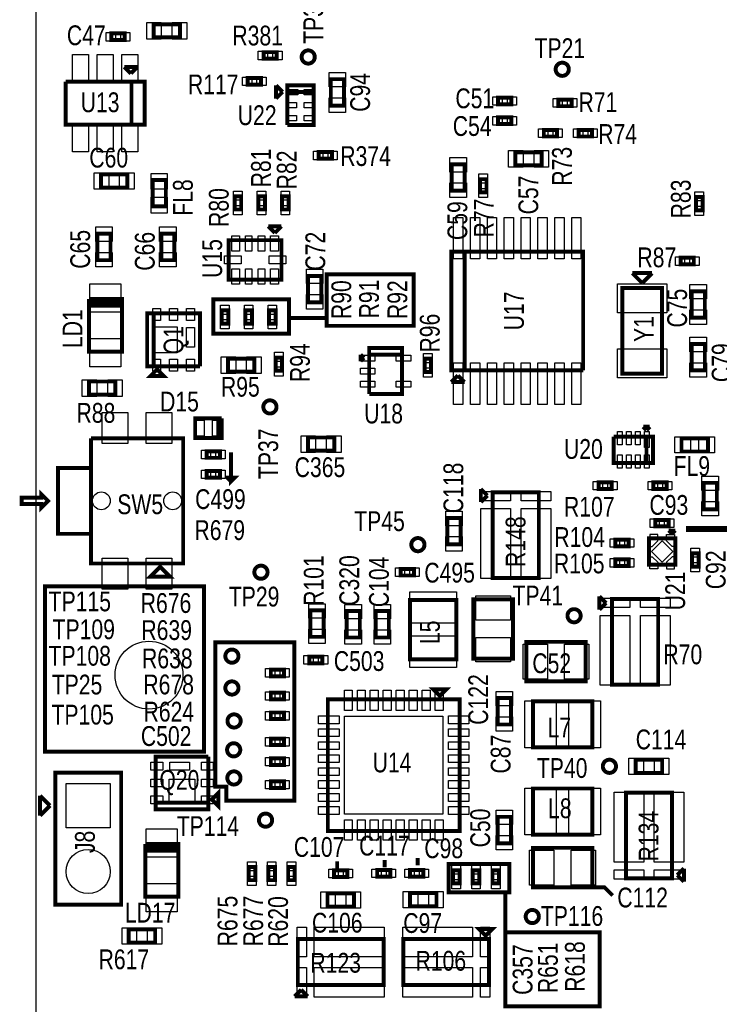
# Model space of a CAD drawing. Extents: x -454 to 3366, y -1416 to 6282.
# Tile 6 of 10: x -175 to 887, y 2319 to 3812. Entities that reach past the tile are written whole.
import ezdxf
from ezdxf.enums import TextEntityAlignment as Align

# ---------------------------------------------------------------- set-up
doc = ezdxf.new("R2010")
doc.units = 0
for name, color, linetype in [('BG_OUTLINE', 95, 'CONTINUOUS'), ('PG_ASSEMBLY_TOP', 120, 'CONTINUOUS'), ('PIN_TOP', 140, 'CONTINUOUS'), ('RD_ASSEMBLY_TOP', 120, 'CONTINUOUS')]:
    doc.layers.add(name, color=color, linetype=linetype)

msp = doc.modelspace()

# ---------------------------------------------------------------- linework, layer by layer
at = {"layer": 'BG_OUTLINE'}
msp.add_lwpolyline([(-149.99, -150), (3196.46, -150), (3196.46, 5759.32), (-149.99, 5759.32)], close=True, dxfattribs=at)
at = {"layer": 'PG_ASSEMBLY_TOP'}
for points, const_width in [([(28.55, 3785.4), (68.55, 3785.4), (68.55, 3805.4), (28.55, 3805.4), (28.55, 3785.4)], 6), ([(-15.45, 3791.4), (-35.45, 3791.4), (-35.45, 3781.4), (-15.45, 3781.4), (-15.45, 3791.4)], 6), ([(215.4, 3763), (195.4, 3763), (195.4, 3753), (215.4, 3753), (215.4, 3763)], 6), ([(4.01, 3740.64), (-15.99, 3740.64)], 6), ([(-15.99, 3740.64), (-5.99, 3730.64)], 6), ([(-5.99, 3730.64), (4.01, 3740.64)], 6), ([(-104.99, 3718.14), (-4.99, 3718.14), (-4.99, 3653.14)], 6), ([(-4.99, 3653.14), (-4.99, 3718.14), (15.01, 3718.14), (15.01, 3653.14), (-104.99, 3653.14), (-104.99, 3718.14)], 6), ([(191.32, 3723.74), (171.32, 3723.74), (171.32, 3713.74), (191.32, 3713.74), (191.32, 3723.74)], 6), ([(317.37, 3682.03), (317.37, 3722.03), (297.37, 3722.03), (297.37, 3682.03), (317.37, 3682.03)], 6), ([(214.25, 3712.74), (214.25, 3692.74)], 6), ([(224.25, 3702.74), (214.25, 3712.74)], 6), ([(214.25, 3692.74), (224.25, 3702.74)], 6), ([(231.25, 3652.74), (271.25, 3652.74), (271.25, 3712.74), (231.25, 3712.74), (231.25, 3702.74), (271.25, 3702.74)], 6), ([(271.25, 3702.74), (231.25, 3702.74), (231.25, 3652.74)], 6), ([(571.2, 3694), (551.2, 3694), (551.2, 3684), (571.2, 3684), (571.2, 3694)], 6), ([(642.55, 3681.14), (662.55, 3681.14), (662.55, 3691.14), (642.55, 3691.14), (642.55, 3681.14)], 6), ([(571.2, 3664), (551.2, 3664), (551.2, 3654), (571.2, 3654), (571.2, 3664)], 6), ([(620.51, 3635.14), (640.51, 3635.14), (640.51, 3645.14), (620.51, 3645.14), (620.51, 3635.14)], 6), ([(693.55, 3645.14), (673.55, 3645.14), (673.55, 3635.14), (693.55, 3635.14), (693.55, 3645.14)], 6), ([(279.08, 3601.44), (299.08, 3601.44), (299.08, 3611.44), (279.08, 3611.44), (279.08, 3601.44)], 6), ([(577.4, 3591.3), (617.4, 3591.3), (617.4, 3611.3), (577.4, 3611.3), (577.4, 3591.3)], 6), ([(480.64, 3592.92), (480.64, 3552.92), (500.64, 3552.92), (500.64, 3592.92), (480.64, 3592.92)], 6), ([(-11.25, 3577.61), (-51.25, 3577.61), (-51.25, 3557.61), (-11.25, 3557.61), (-11.25, 3577.61)], 6), ([(27.06, 3569.08), (27.06, 3529.08), (47.06, 3529.08), (47.06, 3569.08), (27.06, 3569.08)], 6), ([(533.55, 3550.4), (533.55, 3570.4), (523.55, 3570.4), (523.55, 3550.4), (533.55, 3550.4)], 6), ([(161.39, 3524.42), (161.39, 3544.42), (151.39, 3544.42), (151.39, 3524.42), (161.39, 3524.42)], 6), ([(197.39, 3524.42), (197.39, 3544.42), (187.39, 3544.42), (187.39, 3524.42), (197.39, 3524.42)], 6), ([(233.39, 3524.42), (233.39, 3544.42), (223.39, 3544.42), (223.39, 3524.42), (233.39, 3524.42)], 6), ([(861.32, 3523.36), (861.32, 3543.36), (851.32, 3543.36), (851.32, 3523.36), (861.32, 3523.36)], 6), ([(222.55, 3498.9), (202.55, 3498.9)], 6), ([(202.55, 3498.9), (212.55, 3488.9)], 6), ([(212.55, 3488.9), (222.55, 3498.9)], 6), ([(-36.84, 3447.59), (-36.84, 3487.59), (-56.84, 3487.59), (-56.84, 3447.59), (-36.84, 3447.59)], 6), ([(60.16, 3447.59), (60.16, 3487.59), (40.16, 3487.59), (40.16, 3447.59), (60.16, 3447.59)], 6), ([(142.55, 3477.9), (142.55, 3417.9), (222.55, 3417.9), (222.55, 3477.9), (142.55, 3477.9)], 6), ([(680.21, 3280.66), (680.21, 3460.66), (480.21, 3460.66), (480.21, 3280.66), (500.21, 3280.66), (500.21, 3460.66)], 6), ([(500.21, 3460.66), (500.21, 3280.66), (680.21, 3280.66)], 6), ([(848.07, 3451.17), (828.07, 3451.17), (828.07, 3441.17), (848.07, 3441.17), (848.07, 3451.17)], 6), ([(282.85, 3383.75), (282.85, 3423.75), (262.85, 3423.75), (262.85, 3383.75), (282.85, 3383.75)], 6), ([(291, 3426), (423, 3426), (423, 3348), (291, 3348), (291, 3426)], 6), ([(754.75, 3427.9), (769.75, 3412.9)], 6), ([(784.75, 3427.9), (754.75, 3427.9)], 6), ([(769.75, 3412.9), (784.75, 3427.9)], 6), ([(739.75, 3405.4), (739.75, 3275.4), (799.75, 3275.4), (799.75, 3405.4), (739.75, 3405.4)], 6), ([(-69.55, 3388.64), (-69.55, 3308.64), (-19.55, 3308.64), (-19.55, 3383.64)], 6), ([(-19.55, 3383.64), (-19.55, 3378.64), (-69.55, 3378.64), (-69.55, 3383.64), (-19.55, 3383.64), (-19.55, 3388.64), (-69.55, 3388.64)], 6), ([(119, 3388), (234, 3388), (234, 3336), (119, 3336), (119, 3388)], 6), ([(864.75, 3360.4), (864.75, 3400.4), (844.75, 3400.4), (844.75, 3360.4), (864.75, 3360.4)], 6), ([(98.75, 3286.78), (98.75, 3366.78), (18.75, 3366.78), (18.75, 3286.78), (28.75, 3286.78), (28.75, 3366.78)], 6), ([(28.75, 3366.78), (28.75, 3286.78), (98.75, 3286.78)], 6), ([(131.71, 3371.38), (131.71, 3351.38), (141.71, 3351.38), (141.71, 3371.38), (131.71, 3371.38)], 6), ([(167.71, 3371.38), (167.71, 3351.38), (177.71, 3351.38), (177.71, 3371.38), (167.71, 3371.38)], 6), ([(203.71, 3371.38), (203.71, 3351.38), (213.71, 3351.38), (213.71, 3371.38), (203.71, 3371.38)], 6), ([(235, 3360), (290, 3360)], 6), ([(355.55, 3244.4), (405.55, 3244.4), (405.55, 3314.4), (355.55, 3314.4), (355.55, 3304.4), (405.55, 3304.4)], 6), ([(844.75, 3320.4), (844.75, 3280.4), (864.75, 3280.4), (864.75, 3320.4), (844.75, 3320.4)], 6), ([(181.33, 3298.39), (141.33, 3298.39), (141.33, 3278.39), (181.33, 3278.39), (181.33, 3298.39)], 6), ([(213.49, 3299.87), (213.49, 3279.87), (223.49, 3279.87), (223.49, 3299.87), (213.49, 3299.87)], 6), ([(342.55, 3304.4), (342.55, 3294.4)], 6), ([(347.55, 3299.4), (342.55, 3304.4)], 6), ([(342.55, 3294.4), (347.55, 3299.4)], 6), ([(405.55, 3304.4), (355.55, 3304.4), (355.55, 3244.4)], 6), ([(439.55, 3298.06), (439.55, 3278.06), (449.55, 3278.06), (449.55, 3298.06), (439.55, 3298.06)], 6), ([(33.75, 3281.78), (23.75, 3271.78), (43.75, 3271.78), (33.75, 3281.78)], 6), ([(490.21, 3272.66), (480.21, 3262.66)], 6), ([(500.21, 3262.66), (490.21, 3272.66)], 6), ([(-69.41, 3243.57), (-29.41, 3243.57), (-29.41, 3263.57), (-69.41, 3263.57), (-69.41, 3243.57)], 6), ([(480.21, 3262.66), (500.21, 3262.66)], 6), ([(131.62, 3207.82), (91.62, 3207.82), (91.62, 3177.82), (126.62, 3177.82), (126.62, 3207.82)], 6), ([(126.62, 3207.82), (126.62, 3177.82), (131.62, 3177.82), (131.62, 3207.82)], 6), ([(781.28, 3194.92), (771.28, 3194.92)], 6), ([(771.28, 3194.92), (776.28, 3189.92)], 6), ([(776.28, 3189.92), (781.28, 3194.92)], 6), ([(-66.62, 3032.58), (-66.62, 3132.58), (-116.62, 3132.58), (-116.62, 3032.58), (-66.62, 3032.58), (-66.62, 2987.58), (73.38, 2987.58), (73.38, 3177.58), (-66.62, 3177.58)], 6), ([(-66.62, 3177.58), (-66.62, 3032.58)], 6), ([(262.58, 3158.64), (302.58, 3158.64), (302.58, 3178.64), (262.58, 3178.64), (262.58, 3158.64)], 6), ([(726.28, 3179.92), (726.28, 3139.92), (786.28, 3139.92), (786.28, 3179.92), (776.28, 3179.92), (776.28, 3139.92)], 6), ([(776.28, 3139.92), (776.28, 3179.92), (726.28, 3179.92)], 6), ([(829.36, 3157.4), (869.36, 3157.4), (869.36, 3177.4), (829.36, 3177.4), (829.36, 3157.4)], 6), ([(129.12, 3157.82), (109.12, 3157.82), (109.12, 3147.82), (129.12, 3147.82), (129.12, 3157.82)], 6), ([(146, 3156), (146, 3112), (152, 3118), (141, 3118), (141, 3117), (146, 3112)], 6), ([(129.12, 3127.82), (109.12, 3127.82), (109.12, 3117.82), (129.12, 3117.82), (129.12, 3127.82)], 6), ([(703.51, 3100.63), (723.51, 3100.63), (723.51, 3110.63), (703.51, 3110.63), (703.51, 3100.63)], 6), ([(806.82, 3110.63), (786.82, 3110.63), (786.82, 3100.63), (806.82, 3100.63), (806.82, 3110.63)], 6), ([(862.95, 3109.92), (862.95, 3069.92), (882.95, 3069.92), (882.95, 3109.92), (862.95, 3109.92)], 6), ([(-131.62, 3082.58), (-141.62, 3092.58), (-141.62, 3087.58), (-171.62, 3087.58), (-171.62, 3077.58), (-141.62, 3077.58), (-141.62, 3072.58), (-131.62, 3082.58)], 6), ([(524.93, 3100.61), (524.93, 3080.61)], 6), ([(534.93, 3090.61), (524.93, 3100.61)], 6), ([(524.93, 3080.61), (534.93, 3090.61)], 6), ([(542.93, 2965.61), (612.93, 2965.61), (612.93, 3095.61), (542.93, 3095.61), (542.93, 2965.61)], 6), ([(474.34, 3056.62), (474.34, 3016.62), (494.34, 3016.62), (494.34, 3056.62), (474.34, 3056.62)], 6), ([(789.73, 3043.74), (809.73, 3043.74), (809.73, 3053.74), (789.73, 3053.74), (789.73, 3043.74)], 6), ([(836, 3040), (953, 3040), (943, 3050), (943, 3031), (944, 3031), (953, 3040)], 9), ([(820.01, 3037.6), (810.01, 3037.6)], 6), ([(810.01, 3037.6), (815.01, 3032.6)], 6), ([(815.01, 3032.6), (820.01, 3037.6)], 6), ([(729.19, 3013.67), (749.19, 3013.67), (749.19, 3023.67), (729.19, 3023.67), (729.19, 3013.67)], 6), ([(780.01, 3025.6), (780.01, 2985.6), (820.01, 2985.6), (820.01, 3025.6), (780.01, 3025.6)], 6), ([(855.23, 2982.96), (855.23, 3002.96), (845.23, 3002.96), (845.23, 2982.96), (855.23, 2982.96)], 6), ([(729.19, 2983.67), (749.19, 2983.67), (749.19, 2993.67), (729.19, 2993.67), (729.19, 2983.67)], 6), ([(38.38, 2982.58), (53.38, 2967.58), (23.38, 2967.58), (38.38, 2982.58)], 6), ([(423.38, 2979.34), (403.38, 2979.34), (403.38, 2969.34), (423.38, 2969.34), (423.38, 2979.34)], 6), ([(105, 2702), (-136, 2702), (-136, 2953), (105, 2953), (105, 2702)], 6), ([(487.66, 2842.38), (487.66, 2932.38), (417.66, 2932.38), (417.66, 2842.38), (487.66, 2842.38)], 6), ([(513.66, 2933.38), (513.66, 2843.38), (573.66, 2843.38), (573.66, 2933.38), (513.66, 2933.38)], 6), ([(704.93, 2937.74), (704.93, 2917.74)], 6), ([(714.93, 2927.74), (704.93, 2937.74)], 6), ([(704.93, 2917.74), (714.93, 2927.74)], 6), ([(723.93, 2803.74), (793.93, 2803.74), (793.93, 2933.74), (723.93, 2933.74), (723.93, 2803.74)], 6), ([(286.38, 2876.34), (286.38, 2916.34), (266.38, 2916.34), (266.38, 2876.34), (286.38, 2876.34)], 6), ([(341.38, 2875.34), (341.38, 2915.34), (321.38, 2915.34), (321.38, 2875.34), (341.38, 2875.34)], 6), ([(385.38, 2875.34), (385.38, 2915.34), (365.38, 2915.34), (365.38, 2875.34), (385.38, 2875.34)], 6), ([(122, 2868), (242, 2868), (242, 2628), (139, 2628), (139, 2649), (122, 2649), (122, 2868)], 6), ([(683.93, 2868.74), (593.93, 2868.74), (593.93, 2808.74), (683.93, 2808.74), (683.93, 2868.74)], 6), ([(284.66, 2846.38), (264.66, 2846.38), (264.66, 2836.38), (284.66, 2836.38), (284.66, 2846.38)], 6), ([(206.38, 2816.6), (226.38, 2816.6), (226.38, 2826.6), (206.38, 2826.6), (206.38, 2816.6)], 6), ([(206.38, 2781.6), (226.38, 2781.6), (226.38, 2791.6), (206.38, 2791.6), (206.38, 2781.6)], 6), ([(462.83, 2786.76), (472.83, 2796.76), (452.83, 2796.76), (462.83, 2786.76)], 6), ([(292.83, 2781.76), (292.83, 2581.76), (492.83, 2581.76), (492.83, 2781.76), (292.83, 2781.76)], 6), ([(570.66, 2743.38), (570.66, 2783.38), (550.66, 2783.38), (550.66, 2743.38), (570.66, 2743.38)], 6), ([(603.93, 2708.74), (693.93, 2708.74), (693.93, 2778.74), (603.93, 2778.74), (603.93, 2708.74)], 6), ([(206.38, 2751.6), (226.38, 2751.6), (226.38, 2761.6), (206.38, 2761.6), (206.38, 2751.6)], 6), ([(206.38, 2712.1), (226.38, 2712.1), (226.38, 2722.1), (206.38, 2722.1), (206.38, 2712.1)], 6), ([(31.7, 2624.65), (111.7, 2624.65), (111.7, 2694.65)], 6), ([(111.7, 2694.65), (31.7, 2694.65), (31.7, 2614.65), (111.7, 2614.65), (111.7, 2624.65), (31.7, 2624.65)], 6), ([(226.38, 2692.1), (206.38, 2692.1), (206.38, 2682.1), (226.38, 2682.1), (226.38, 2692.1)], 6), ([(800, 2690), (760, 2690), (760, 2670), (800, 2670), (800, 2690)], 6), ([(-20.67, 2470.38), (-20.67, 2670.38), (-120.67, 2670.38), (-120.67, 2470.38), (-20.67, 2470.38)], 6), ([(226.38, 2657.1), (206.38, 2657.1), (206.38, 2647.1), (226.38, 2647.1), (226.38, 2657.1)], 6), ([(116.7, 2629.65), (126.7, 2619.65), (126.7, 2639.65), (116.7, 2629.65)], 6), ([(603.93, 2576.34), (693.93, 2576.34), (693.93, 2646.34), (603.93, 2646.34), (603.93, 2576.34)], 6), ([(815, 2640), (745, 2640), (745, 2510), (815, 2510), (815, 2640)], 6), ([(-143.67, 2605.38), (-143.67, 2635.38)], 6), ([(-143.67, 2635.38), (-128.67, 2620.38)], 6), ([(-128.67, 2620.38), (-143.67, 2605.38)], 6), ([(550.66, 2603.38), (550.66, 2563.38), (570.66, 2563.38), (570.66, 2603.38), (550.66, 2603.38)], 6), ([(16, 2562.16), (16, 2482.16), (66, 2482.16), (66, 2557.16)], 6), ([(66, 2557.16), (66, 2552.16), (16, 2552.16), (16, 2557.16), (66, 2557.16), (66, 2562.16), (16, 2562.16)], 6), ([(693.93, 2556.34), (603.93, 2556.34), (603.93, 2496.34), (693.93, 2496.34), (693.93, 2556.34)], 6), ([(310, 2527), (307, 2527), (307, 2536)], 6), ([(379, 2527), (379, 2538)], 6), ([(429, 2530), (429, 2538), (432, 2538)], 6), ([(182.67, 2507.34), (182.67, 2527.34), (172.67, 2527.34), (172.67, 2507.34), (182.67, 2507.34)], 6), ([(212.67, 2507.34), (212.67, 2527.34), (202.67, 2527.34), (202.67, 2507.34), (212.67, 2507.34)], 6), ([(232.67, 2527.34), (232.67, 2507.34), (242.67, 2507.34), (242.67, 2527.34), (232.67, 2527.34)], 6), ([(322.34, 2522.33), (302.34, 2522.33), (302.34, 2512.33), (322.34, 2512.33), (322.34, 2522.33)], 6), ([(367.66, 2512.67), (387.66, 2512.67), (387.66, 2522.67), (367.66, 2522.67), (367.66, 2512.67)], 6), ([(417.66, 2512.67), (437.66, 2512.67), (437.66, 2522.67), (417.66, 2522.67), (417.66, 2512.67)], 6), ([(476, 2532), (568, 2532), (568, 2489), (476, 2489), (476, 2532)], 6), ([(482.67, 2522.34), (482.67, 2502.34), (492.67, 2502.34), (492.67, 2522.34), (482.67, 2522.34)], 6), ([(522.67, 2502.34), (522.67, 2522.34), (512.67, 2522.34), (512.67, 2502.34), (522.67, 2502.34)], 6), ([(552.67, 2502.34), (552.67, 2522.34), (542.67, 2522.34), (542.67, 2502.34), (552.67, 2502.34)], 6), ([(833, 2525), (823, 2515)], 6), ([(833, 2505), (833, 2525)], 6), ([(823, 2515), (833, 2505)], 6), ([(693.93, 2496.34), (712.66, 2496.34), (725, 2484)], 6), ([(292.34, 2467.33), (332.34, 2467.33), (332.34, 2487.33), (292.34, 2487.33), (292.34, 2467.33)], 6), ([(457.66, 2487.67), (417.66, 2487.67), (417.66, 2467.67), (457.66, 2467.67), (457.66, 2487.67)], 6), ([(568, 2489), (562, 2489), (562, 2316), (705, 2316), (705, 2428), (562, 2428)], 6), ([(30.92, 2432.72), (-9.08, 2432.72), (-9.08, 2412.72), (30.92, 2412.72), (30.92, 2432.72)], 6), ([(532.35, 2423.14), (542.35, 2433.14), (522.35, 2433.14), (532.35, 2423.14)], 6), ([(377.35, 2348.14), (377.35, 2418.14), (247.35, 2418.14), (247.35, 2348.14), (377.35, 2348.14)], 6), ([(407.35, 2418.14), (407.35, 2348.14), (537.35, 2348.14), (537.35, 2418.14), (407.35, 2418.14)], 6), ([(252.35, 2341.14), (242.35, 2331.14)], 6), ([(242.35, 2331.14), (262.35, 2331.14)], 6), ([(262.35, 2331.14), (252.35, 2341.14)], 6)]:
    msp.add_lwpolyline(points, dxfattribs=dict(at, const_width=const_width))
at = {"layer": 'PG_ASSEMBLY_TOP', "const_width": 6}
for points in [[(273.06, 3755.68, 1), (253.06, 3755.68, 1), (273.06, 3755.68)], [(658.45, 3737.05, 1), (638.45, 3737.05, 1), (658.45, 3737.05)], [(215, 3225, 1), (195, 3225, 1), (215, 3225)], [(439.48, 3016.14, 1), (419.48, 3016.14, 1), (439.48, 3016.14)], [(201.38, 2974.34, 1), (181.38, 2974.34, 1), (201.38, 2974.34)], [(676.38, 2908.34, 1), (656.38, 2908.34, 1), (676.38, 2908.34)], [(157.34, 2847.08, 1), (137.34, 2847.08, 1), (157.34, 2847.08)], [(157.34, 2798.77, 1), (137.34, 2798.77, 1), (157.34, 2798.77)], [(160.62, 2748.77, 1), (140.62, 2748.77, 1), (160.62, 2748.77)], [(160, 2705, 1), (140, 2705, 1), (160, 2705)], [(730, 2680, 1), (710, 2680, 1), (730, 2680)], [(160.38, 2662.34, 1), (140.38, 2662.34, 1), (160.38, 2662.34)], [(208.38, 2598.34, 1), (188.38, 2598.34, 1), (208.38, 2598.34)], [(612.98, 2452.19, 1), (592.98, 2452.19, 1), (612.98, 2452.19)]]:
    msp.add_lwpolyline(points, format="xyb", dxfattribs=at)
at = {"layer": 'PIN_TOP'}
for points in [[(18.26, 3782.9), (18.26, 3807.9), (40.26, 3807.9), (40.26, 3782.9)], [(56.84, 3782.9), (56.84, 3807.9), (78.84, 3807.9), (78.84, 3782.9)], [(-29.47, 3792.9), (-29.47, 3779.9), (-43.47, 3779.9), (-43.47, 3792.9)], [(-7.43, 3792.9), (-7.43, 3779.9), (-21.43, 3779.9), (-21.43, 3792.9)], [(201.38, 3764.5), (201.38, 3751.5), (187.38, 3751.5), (187.38, 3764.5)], [(223.42, 3764.5), (223.42, 3751.5), (209.42, 3751.5), (209.42, 3764.5)], [(-94.39, 3759.29), (-70.39, 3759.29), (-70.39, 3718.29), (-94.39, 3718.29)], [(-56.99, 3759.29), (-32.99, 3759.29), (-32.99, 3718.29), (-56.99, 3718.29)], [(-19.59, 3759.29), (4.41, 3759.29), (4.41, 3718.29), (-19.59, 3718.29)], [(177.3, 3725.24), (177.3, 3712.24), (163.3, 3712.24), (163.3, 3725.24)], [(199.34, 3725.24), (199.34, 3712.24), (185.34, 3712.24), (185.34, 3725.24)], [(319.87, 3710.32), (294.87, 3710.32), (294.87, 3732.32), (319.87, 3732.32)], [(233.42, 3698.42), (233.42, 3706.42), (247.42, 3706.42), (247.42, 3698.42)], [(257.06, 3698.42), (257.06, 3706.42), (269.06, 3706.42), (269.06, 3698.42)], [(319.87, 3671.74), (294.87, 3671.74), (294.87, 3693.74), (319.87, 3693.74)], [(557.18, 3695.5), (557.18, 3682.5), (543.18, 3682.5), (543.18, 3695.5)], [(579.22, 3695.5), (579.22, 3682.5), (565.22, 3682.5), (565.22, 3695.5)], [(634.53, 3679.64), (634.53, 3692.64), (648.53, 3692.64), (648.53, 3679.64)], [(656.57, 3679.64), (656.57, 3692.64), (670.57, 3692.64), (670.57, 3679.64)], [(233.44, 3678.74), (233.44, 3686.74), (245.44, 3686.74), (245.44, 3678.74)], [(257.06, 3678.74), (257.06, 3686.74), (269.06, 3686.74), (269.06, 3678.74)], [(233.44, 3659.06), (233.44, 3667.06), (245.44, 3667.06), (245.44, 3659.06)], [(257.06, 3659.06), (257.06, 3667.06), (269.06, 3667.06), (269.06, 3659.06)], [(557.18, 3665.5), (557.18, 3652.5), (543.18, 3652.5), (543.18, 3665.5)], [(579.22, 3665.5), (579.22, 3652.5), (565.22, 3652.5), (565.22, 3665.5)], [(-94.39, 3652.99), (-70.39, 3652.99), (-70.39, 3611.99), (-94.39, 3611.99)], [(-56.99, 3652.99), (-32.99, 3652.99), (-32.99, 3611.99), (-56.99, 3611.99)], [(-19.59, 3652.99), (4.41, 3652.99), (4.41, 3611.99), (-19.59, 3611.99)], [(612.49, 3633.64), (612.49, 3646.64), (626.49, 3646.64), (626.49, 3633.64)], [(634.53, 3633.64), (634.53, 3646.64), (648.53, 3646.64), (648.53, 3633.64)], [(679.53, 3646.64), (679.53, 3633.64), (665.53, 3633.64), (665.53, 3646.64)], [(701.57, 3646.64), (701.57, 3633.64), (687.57, 3633.64), (687.57, 3646.64)], [(567.11, 3588.8), (567.11, 3613.8), (589.11, 3613.8), (589.11, 3588.8)], [(605.69, 3588.8), (605.69, 3613.8), (627.69, 3613.8), (627.69, 3588.8)], [(271.06, 3599.94), (271.06, 3612.94), (285.06, 3612.94), (285.06, 3599.94)], [(293.1, 3599.94), (293.1, 3612.94), (307.1, 3612.94), (307.1, 3599.94)], [(478.14, 3603.21), (503.14, 3603.21), (503.14, 3581.21), (478.14, 3581.21)], [(-39.54, 3580.11), (-39.54, 3555.11), (-61.54, 3555.11), (-61.54, 3580.11)], [(-0.96, 3580.11), (-0.96, 3555.11), (-22.96, 3555.11), (-22.96, 3580.11)], [(25.06, 3579.19), (49.06, 3579.19), (49.06, 3555.19), (25.06, 3555.19)], [(535.05, 3564.42), (522.05, 3564.42), (522.05, 3578.42), (535.05, 3578.42)], [(478.14, 3564.63), (503.14, 3564.63), (503.14, 3542.63), (478.14, 3542.63)], [(535.05, 3542.38), (522.05, 3542.38), (522.05, 3556.38), (535.05, 3556.38)], [(25.06, 3542.97), (49.06, 3542.97), (49.06, 3518.97), (25.06, 3518.97)], [(162.89, 3538.44), (149.89, 3538.44), (149.89, 3552.44), (162.89, 3552.44)], [(198.89, 3538.44), (185.89, 3538.44), (185.89, 3552.44), (198.89, 3552.44)], [(234.89, 3538.44), (221.89, 3538.44), (221.89, 3552.44), (234.89, 3552.44)], [(862.82, 3537.38), (849.82, 3537.38), (849.82, 3551.38), (862.82, 3551.38)], [(162.89, 3516.4), (149.89, 3516.4), (149.89, 3530.4), (162.89, 3530.4)], [(198.89, 3516.4), (185.89, 3516.4), (185.89, 3530.4), (198.89, 3530.4)], [(234.89, 3516.4), (221.89, 3516.4), (221.89, 3530.4), (234.89, 3530.4)], [(862.82, 3515.34), (849.82, 3515.34), (849.82, 3529.34), (862.82, 3529.34)], [(497.64, 3449.4), (483.64, 3449.4), (483.64, 3512.4), (497.64, 3512.4)], [(523.23, 3449.4), (509.23, 3449.4), (509.23, 3512.4), (523.23, 3512.4)], [(548.82, 3449.4), (534.82, 3449.4), (534.82, 3512.4), (548.82, 3512.4)], [(574.41, 3449.4), (560.41, 3449.4), (560.41, 3512.4), (574.41, 3512.4)], [(600.01, 3449.4), (586.01, 3449.4), (586.01, 3512.4), (600.01, 3512.4)], [(625.6, 3449.4), (611.6, 3449.4), (611.6, 3512.4), (625.6, 3512.4)], [(651.19, 3449.4), (637.19, 3449.4), (637.19, 3512.4), (651.19, 3512.4)], [(676.78, 3449.4), (662.78, 3449.4), (662.78, 3512.4), (676.78, 3512.4)], [(-34.34, 3475.88), (-59.34, 3475.88), (-59.34, 3497.88), (-34.34, 3497.88)], [(62.66, 3475.88), (37.66, 3475.88), (37.66, 3497.88), (62.66, 3497.88)], [(147.02, 3461.4), (147.02, 3484.4), (159.02, 3484.4), (159.02, 3461.4)], [(167.71, 3461.4), (167.71, 3484.4), (177.71, 3484.4), (177.71, 3461.4)], [(187.39, 3461.4), (187.39, 3484.4), (197.39, 3484.4), (197.39, 3461.4)], [(206.08, 3461.4), (206.08, 3484.4), (218.08, 3484.4), (218.08, 3461.4)], [(-34.34, 3437.3), (-59.34, 3437.3), (-59.34, 3459.3), (-34.34, 3459.3)], [(62.66, 3437.3), (37.66, 3437.3), (37.66, 3459.3), (62.66, 3459.3)], [(136.19, 3453.9), (161.19, 3453.9), (161.19, 3441.9), (136.19, 3441.9)], [(203.91, 3453.9), (228.91, 3453.9), (228.91, 3441.9), (203.91, 3441.9)], [(834.05, 3452.67), (834.05, 3439.67), (820.05, 3439.67), (820.05, 3452.67)], [(856.09, 3452.67), (856.09, 3439.67), (842.09, 3439.67), (842.09, 3452.67)], [(147.02, 3411.4), (147.02, 3434.4), (159.02, 3434.4), (159.02, 3411.4)], [(167.71, 3411.4), (167.71, 3434.4), (177.71, 3434.4), (177.71, 3411.4)], [(187.39, 3411.4), (187.39, 3434.4), (197.39, 3434.4), (197.39, 3411.4)], [(206.08, 3411.4), (206.08, 3434.4), (218.08, 3434.4), (218.08, 3411.4)], [(285.35, 3412.04), (260.35, 3412.04), (260.35, 3434.04), (285.35, 3434.04)], [(-68.05, 3368.48), (-68.05, 3411.48), (-21.05, 3411.48), (-21.05, 3368.48)], [(732.25, 3411.61), (807.25, 3411.61), (807.25, 3367.61), (732.25, 3367.61)], [(867.25, 3388.69), (842.25, 3388.69), (842.25, 3410.69), (867.25, 3410.69)], [(285.35, 3373.46), (260.35, 3373.46), (260.35, 3395.46), (285.35, 3395.46)], [(130.21, 3379.4), (143.21, 3379.4), (143.21, 3365.4), (130.21, 3365.4)], [(166.21, 3379.4), (179.21, 3379.4), (179.21, 3365.4), (166.21, 3365.4)], [(202.21, 3379.4), (215.21, 3379.4), (215.21, 3365.4), (202.21, 3365.4)], [(39.16, 3356.17), (27.16, 3356.17), (27.16, 3374.17), (39.16, 3374.17)], [(64.75, 3356.17), (52.75, 3356.17), (52.75, 3374.17), (64.75, 3374.17)], [(90.34, 3356.17), (78.34, 3356.17), (78.34, 3374.17), (90.34, 3374.17)], [(867.25, 3350.11), (842.25, 3350.11), (842.25, 3372.11), (867.25, 3372.11)], [(64.45, 3307.28), (27.45, 3307.28), (27.45, 3346.28), (64.45, 3346.28)], [(90.34, 3315.52), (78.34, 3315.52), (78.34, 3345.52), (90.34, 3345.52)], [(130.21, 3357.36), (143.21, 3357.36), (143.21, 3343.36), (130.21, 3343.36)], [(166.21, 3357.36), (179.21, 3357.36), (179.21, 3343.36), (166.21, 3343.36)], [(202.21, 3357.36), (215.21, 3357.36), (215.21, 3343.36), (202.21, 3343.36)], [(842.25, 3330.69), (867.25, 3330.69), (867.25, 3308.69), (842.25, 3308.69)], [(-68.05, 3285.8), (-68.05, 3328.8), (-21.05, 3328.8), (-21.05, 3285.8)], [(153.04, 3300.89), (153.04, 3275.89), (131.04, 3275.89), (131.04, 3300.89)], [(191.62, 3300.89), (191.62, 3275.89), (169.62, 3275.89), (169.62, 3300.89)], [(211.99, 3307.89), (224.99, 3307.89), (224.99, 3293.89), (211.99, 3293.89)], [(342.38, 3294.58), (342.38, 3303.58), (364.38, 3303.58), (364.38, 3294.58)], [(396.72, 3294.58), (396.72, 3303.58), (418.72, 3303.58), (418.72, 3294.58)], [(438.05, 3306.08), (451.05, 3306.08), (451.05, 3292.08), (438.05, 3292.08)], [(732.25, 3313.19), (807.25, 3313.19), (807.25, 3269.19), (732.25, 3269.19)], [(39.16, 3279.39), (27.16, 3279.39), (27.16, 3297.39), (39.16, 3297.39)], [(64.75, 3279.39), (52.75, 3279.39), (52.75, 3297.39), (64.75, 3297.39)], [(90.34, 3279.39), (78.34, 3279.39), (78.34, 3297.39), (90.34, 3297.39)], [(211.99, 3285.85), (224.99, 3285.85), (224.99, 3271.85), (211.99, 3271.85)], [(497.64, 3228.92), (483.64, 3228.92), (483.64, 3291.92), (497.64, 3291.92)], [(523.23, 3228.92), (509.23, 3228.92), (509.23, 3291.92), (523.23, 3291.92)], [(548.82, 3228.92), (534.82, 3228.92), (534.82, 3291.92), (548.82, 3291.92)], [(574.41, 3228.92), (560.41, 3228.92), (560.41, 3291.92), (574.41, 3291.92)], [(600.01, 3228.92), (586.01, 3228.92), (586.01, 3291.92), (600.01, 3291.92)], [(625.6, 3228.92), (611.6, 3228.92), (611.6, 3291.92), (625.6, 3291.92)], [(651.19, 3228.92), (637.19, 3228.92), (637.19, 3291.92), (651.19, 3291.92)], [(676.78, 3228.92), (662.78, 3228.92), (662.78, 3291.92), (676.78, 3291.92)], [(842.25, 3292.11), (867.25, 3292.11), (867.25, 3270.11), (842.25, 3270.11)], [(342.38, 3274.9), (342.38, 3283.9), (364.38, 3283.9), (364.38, 3274.9)], [(438.05, 3284.04), (451.05, 3284.04), (451.05, 3270.04), (438.05, 3270.04)], [(-79.7, 3241.07), (-79.7, 3266.07), (-57.7, 3266.07), (-57.7, 3241.07)], [(-41.12, 3241.07), (-41.12, 3266.07), (-19.12, 3266.07), (-19.12, 3241.07)], [(342.38, 3255.22), (342.38, 3264.22), (364.38, 3264.22), (364.38, 3255.22)], [(396.72, 3255.22), (396.72, 3264.22), (418.72, 3264.22), (418.72, 3255.22)], [(-49.58, 3216.32), (-10.58, 3216.32), (-10.58, 3169.32), (-49.58, 3169.32)], [(17.34, 3216.32), (56.34, 3216.32), (56.34, 3169.32), (17.34, 3169.32)], [(105.23, 3204.82), (105.23, 3180.82), (91.23, 3180.82), (91.23, 3204.82)], [(132.01, 3204.82), (132.01, 3180.82), (118.01, 3180.82), (118.01, 3204.82)], [(252.29, 3156.14), (252.29, 3181.14), (274.29, 3181.14), (274.29, 3156.14)], [(290.87, 3156.14), (290.87, 3181.14), (312.87, 3181.14), (312.87, 3156.14)], [(739.11, 3167.64), (732.11, 3167.64), (732.11, 3187.64), (739.11, 3187.64)], [(752.89, 3167.64), (745.89, 3167.64), (745.89, 3187.64), (752.89, 3187.64)], [(766.67, 3167.64), (759.67, 3167.64), (759.67, 3187.64), (766.67, 3187.64)], [(780.45, 3163.67), (773.45, 3163.67), (773.45, 3187.67), (780.45, 3187.67)], [(819.25, 3155.4), (819.25, 3179.4), (843.25, 3179.4), (843.25, 3155.4)], [(855.47, 3155.4), (855.47, 3179.4), (879.47, 3179.4), (879.47, 3155.4)], [(115.1, 3159.32), (115.1, 3146.32), (101.1, 3146.32), (101.1, 3159.32)], [(137.14, 3159.32), (137.14, 3146.32), (123.14, 3146.32), (123.14, 3159.32)], [(739.11, 3132.2), (732.11, 3132.2), (732.11, 3152.2), (739.11, 3152.2)], [(752.89, 3132.2), (745.89, 3132.2), (745.89, 3152.2), (752.89, 3152.2)], [(766.67, 3132.2), (759.67, 3132.2), (759.67, 3152.2), (766.67, 3152.2)], [(780.45, 3132.2), (773.45, 3132.2), (773.45, 3152.2), (780.45, 3152.2)], [(115.1, 3129.32), (115.1, 3116.32), (101.1, 3116.32), (101.1, 3129.32)], [(137.14, 3129.32), (137.14, 3116.32), (123.14, 3116.32), (123.14, 3129.32)], [(695.49, 3099.13), (695.49, 3112.13), (709.49, 3112.13), (709.49, 3099.13)], [(717.53, 3099.13), (717.53, 3112.13), (731.53, 3112.13), (731.53, 3099.13)], [(792.8, 3112.13), (792.8, 3099.13), (778.8, 3099.13), (778.8, 3112.13)], [(814.84, 3112.13), (814.84, 3099.13), (800.84, 3099.13), (800.84, 3112.13)], [(860.45, 3120.21), (885.45, 3120.21), (885.45, 3098.21), (860.45, 3098.21)], [(524.92, 3082.67), (524.92, 3096.67), (569.92, 3096.67), (569.92, 3082.67)], [(585.94, 3082.67), (585.94, 3096.67), (630.94, 3096.67), (630.94, 3082.67)], [(860.45, 3081.63), (885.45, 3081.63), (885.45, 3059.63), (860.45, 3059.63)], [(471.84, 3066.91), (496.84, 3066.91), (496.84, 3044.91), (471.84, 3044.91)], [(524.92, 2964.81), (524.92, 3070.81), (569.92, 3070.81), (569.92, 2964.81)], [(585.94, 2964.81), (585.94, 3070.81), (630.94, 3070.81), (630.94, 2964.81)], [(781.71, 3042.24), (781.71, 3055.24), (795.71, 3055.24), (795.71, 3042.24)], [(803.75, 3042.24), (803.75, 3055.24), (817.75, 3055.24), (817.75, 3042.24)], [(781.11, 3031.59), (781.11, 3013.47), (785.07, 3013.47), (793.31, 3021.71), (793.31, 3031.59)], [(818.91, 3031.59), (818.91, 3013.47), (814.95, 3013.47), (806.71, 3021.71), (806.71, 3031.59)], [(471.84, 3028.33), (496.84, 3028.33), (496.84, 3006.33), (471.84, 3006.33)], [(721.17, 3012.17), (721.17, 3025.17), (735.17, 3025.17), (735.17, 3012.17)], [(743.21, 3012.17), (743.21, 3025.17), (757.21, 3025.17), (757.21, 3012.17)], [(783.75, 3005.6), (800.01, 3021.86), (816.27, 3005.6), (800.01, 2989.34)], [(856.73, 2996.98), (843.73, 2996.98), (843.73, 3010.98), (856.73, 3010.98)], [(-49.58, 2995.84), (-10.58, 2995.84), (-10.58, 2948.84), (-49.58, 2948.84)], [(17.34, 2995.84), (56.34, 2995.84), (56.34, 2948.84), (17.34, 2948.84)], [(721.17, 2982.17), (721.17, 2995.17), (735.17, 2995.17), (735.17, 2982.17)], [(743.21, 2982.17), (743.21, 2995.17), (757.21, 2995.17), (757.21, 2982.17)], [(781.11, 2979.61), (781.11, 2997.73), (785.07, 2997.73), (793.31, 2989.49), (793.31, 2979.61)], [(818.91, 2979.61), (818.91, 2997.73), (814.95, 2997.73), (806.71, 2989.49), (806.71, 2979.61)], [(856.73, 2974.94), (843.73, 2974.94), (843.73, 2988.94), (856.73, 2988.94)], [(409.36, 2980.84), (409.36, 2967.84), (395.36, 2967.84), (395.36, 2980.84)], [(431.4, 2980.84), (431.4, 2967.84), (417.4, 2967.84), (417.4, 2980.84)], [(488.16, 2896.84), (417.16, 2896.84), (417.16, 2944.84), (488.16, 2944.84)], [(517.16, 2938.38), (570.16, 2938.38), (570.16, 2901.38), (517.16, 2901.38)], [(705.92, 2920.8), (705.92, 2934.8), (750.92, 2934.8), (750.92, 2920.8)], [(766.94, 2920.8), (766.94, 2934.8), (811.94, 2934.8), (811.94, 2920.8)], [(288.88, 2904.63), (263.88, 2904.63), (263.88, 2926.63), (288.88, 2926.63)], [(343.88, 2903.63), (318.88, 2903.63), (318.88, 2925.63), (343.88, 2925.63)], [(387.88, 2903.63), (362.88, 2903.63), (362.88, 2925.63), (387.88, 2925.63)], [(705.92, 2802.94), (705.92, 2908.94), (750.92, 2908.94), (750.92, 2802.94)], [(766.94, 2802.94), (766.94, 2908.94), (811.94, 2908.94), (811.94, 2802.94)], [(288.88, 2866.05), (263.88, 2866.05), (263.88, 2888.05), (288.88, 2888.05)], [(343.88, 2865.05), (318.88, 2865.05), (318.88, 2887.05), (343.88, 2887.05)], [(387.88, 2865.05), (362.88, 2865.05), (362.88, 2887.05), (387.88, 2887.05)], [(488.16, 2829.92), (417.16, 2829.92), (417.16, 2877.92), (488.16, 2877.92)], [(517.16, 2875.38), (570.16, 2875.38), (570.16, 2838.38), (517.16, 2838.38)], [(625.93, 2865.24), (625.93, 2812.24), (588.93, 2812.24), (588.93, 2865.24)], [(688.93, 2865.24), (688.93, 2812.24), (651.93, 2812.24), (651.93, 2865.24)], [(270.64, 2847.88), (270.64, 2834.88), (256.64, 2834.88), (256.64, 2847.88)], [(292.68, 2847.88), (292.68, 2834.88), (278.68, 2834.88), (278.68, 2847.88)], [(198.36, 2815.1), (198.36, 2828.1), (212.36, 2828.1), (212.36, 2815.1)], [(220.4, 2815.1), (220.4, 2828.1), (234.4, 2828.1), (234.4, 2815.1)], [(198.36, 2780.1), (198.36, 2793.1), (212.36, 2793.1), (212.36, 2780.1)], [(220.4, 2780.1), (220.4, 2793.1), (234.4, 2793.1), (234.4, 2780.1)], [(317.93, 2795.68), (329.93, 2795.68), (329.93, 2764.68), (317.93, 2764.68)], [(337.62, 2795.68), (349.62, 2795.68), (349.62, 2764.68), (337.62, 2764.68)], [(357.3, 2795.68), (369.3, 2795.68), (369.3, 2764.68), (357.3, 2764.68)], [(376.99, 2795.68), (388.99, 2795.68), (388.99, 2764.68), (376.99, 2764.68)], [(396.67, 2795.68), (408.67, 2795.68), (408.67, 2764.68), (396.67, 2764.68)], [(416.36, 2795.68), (428.36, 2795.68), (428.36, 2764.68), (416.36, 2764.68)], [(436.04, 2795.68), (448.04, 2795.68), (448.04, 2764.68), (436.04, 2764.68)], [(455.73, 2795.68), (467.73, 2795.68), (467.73, 2764.68), (455.73, 2764.68)], [(573.16, 2771.67), (548.16, 2771.67), (548.16, 2793.67), (573.16, 2793.67)], [(591.47, 2708.24), (591.47, 2779.24), (639.47, 2779.24), (639.47, 2708.24)], [(658.39, 2708.24), (658.39, 2779.24), (706.39, 2779.24), (706.39, 2708.24)], [(198.36, 2750.1), (198.36, 2763.1), (212.36, 2763.1), (212.36, 2750.1)], [(220.4, 2750.1), (220.4, 2763.1), (234.4, 2763.1), (234.4, 2750.1)], [(278.91, 2744.66), (278.91, 2756.66), (309.91, 2756.66), (309.91, 2744.66)], [(318.33, 2756.26), (467.33, 2756.26), (467.33, 2607.26), (318.33, 2607.26)], [(475.75, 2744.66), (475.75, 2756.66), (506.75, 2756.66), (506.75, 2744.66)], [(573.16, 2733.09), (548.16, 2733.09), (548.16, 2755.09), (573.16, 2755.09)], [(278.91, 2724.97), (278.91, 2736.97), (309.91, 2736.97), (309.91, 2724.97)], [(475.75, 2724.97), (475.75, 2736.97), (506.75, 2736.97), (506.75, 2724.97)], [(198.36, 2710.6), (198.36, 2723.6), (212.36, 2723.6), (212.36, 2710.6)], [(220.4, 2710.6), (220.4, 2723.6), (234.4, 2723.6), (234.4, 2710.6)], [(278.91, 2705.29), (278.91, 2717.29), (309.91, 2717.29), (309.91, 2705.29)], [(475.75, 2705.29), (475.75, 2717.29), (506.75, 2717.29), (506.75, 2705.29)], [(212.36, 2693.6), (212.36, 2680.6), (198.36, 2680.6), (198.36, 2693.6)], [(234.4, 2693.6), (234.4, 2680.6), (220.4, 2680.6), (220.4, 2693.6)], [(278.91, 2685.6), (278.91, 2697.6), (309.91, 2697.6), (309.91, 2685.6)], [(475.75, 2685.6), (475.75, 2697.6), (506.75, 2697.6), (506.75, 2685.6)], [(771.71, 2692.5), (771.71, 2667.5), (749.71, 2667.5), (749.71, 2692.5)], [(810.29, 2692.5), (810.29, 2667.5), (788.29, 2667.5), (788.29, 2692.5)], [(42.31, 2686.24), (42.31, 2674.24), (24.31, 2674.24), (24.31, 2686.24)], [(82.96, 2686.24), (82.96, 2674.24), (52.96, 2674.24), (52.96, 2686.24)], [(119.09, 2686.24), (119.09, 2674.24), (101.09, 2674.24), (101.09, 2686.24)], [(278.91, 2665.92), (278.91, 2677.92), (309.91, 2677.92), (309.91, 2665.92)], [(475.75, 2665.92), (475.75, 2677.92), (506.75, 2677.92), (506.75, 2665.92)], [(42.31, 2660.65), (42.31, 2648.65), (24.31, 2648.65), (24.31, 2660.65)], [(91.2, 2660.35), (91.2, 2623.35), (52.2, 2623.35), (52.2, 2660.35)], [(119.09, 2660.65), (119.09, 2648.65), (101.09, 2648.65), (101.09, 2660.65)], [(212.36, 2658.6), (212.36, 2645.6), (198.36, 2645.6), (198.36, 2658.6)], [(234.4, 2658.6), (234.4, 2645.6), (220.4, 2645.6), (220.4, 2658.6)], [(278.91, 2646.23), (278.91, 2658.23), (309.91, 2658.23), (309.91, 2646.23)], [(475.75, 2646.23), (475.75, 2658.23), (506.75, 2658.23), (506.75, 2646.23)], [(-37.17, 2586.88), (-104.17, 2586.88), (-104.17, 2653.88), (-37.17, 2653.88)], [(591.47, 2575.84), (591.47, 2646.84), (639.47, 2646.84), (639.47, 2575.84)], [(658.39, 2575.84), (658.39, 2646.84), (706.39, 2646.84), (706.39, 2575.84)], [(42.31, 2635.06), (42.31, 2623.06), (24.31, 2623.06), (24.31, 2635.06)], [(119.09, 2635.06), (119.09, 2623.06), (101.09, 2623.06), (101.09, 2635.06)], [(278.91, 2626.55), (278.91, 2638.55), (309.91, 2638.55), (309.91, 2626.55)], [(475.75, 2626.55), (475.75, 2638.55), (506.75, 2638.55), (506.75, 2626.55)], [(771.99, 2640.8), (771.99, 2534.8), (726.99, 2534.8), (726.99, 2640.8)], [(833.01, 2640.8), (833.01, 2534.8), (788.01, 2534.8), (788.01, 2640.8)], [(278.91, 2606.86), (278.91, 2618.86), (309.91, 2618.86), (309.91, 2606.86)], [(475.75, 2606.86), (475.75, 2618.86), (506.75, 2618.86), (506.75, 2606.86)], [(548.16, 2613.67), (573.16, 2613.67), (573.16, 2591.67), (548.16, 2591.67)], [(317.93, 2598.84), (329.93, 2598.84), (329.93, 2567.84), (317.93, 2567.84)], [(337.62, 2598.84), (349.62, 2598.84), (349.62, 2567.84), (337.62, 2567.84)], [(357.3, 2598.84), (369.3, 2598.84), (369.3, 2567.84), (357.3, 2567.84)], [(376.99, 2598.84), (388.99, 2598.84), (388.99, 2567.84), (376.99, 2567.84)], [(396.67, 2598.84), (408.67, 2598.84), (408.67, 2567.84), (396.67, 2567.84)], [(416.36, 2598.84), (428.36, 2598.84), (428.36, 2567.84), (416.36, 2567.84)], [(436.04, 2598.84), (448.04, 2598.84), (448.04, 2567.84), (436.04, 2567.84)], [(455.73, 2598.84), (467.73, 2598.84), (467.73, 2567.84), (455.73, 2567.84)], [(17.5, 2542), (17.5, 2585), (64.5, 2585), (64.5, 2542)], [(548.16, 2575.09), (573.16, 2575.09), (573.16, 2553.09), (548.16, 2553.09)], [(635.93, 2552.84), (635.93, 2499.84), (598.93, 2499.84), (598.93, 2552.84)], [(698.93, 2552.84), (698.93, 2499.84), (661.93, 2499.84), (661.93, 2552.84)], [(184.17, 2521.36), (171.17, 2521.36), (171.17, 2535.36), (184.17, 2535.36)], [(214.17, 2521.36), (201.17, 2521.36), (201.17, 2535.36), (214.17, 2535.36)], [(231.17, 2535.36), (244.17, 2535.36), (244.17, 2521.36), (231.17, 2521.36)], [(308.32, 2523.83), (308.32, 2510.83), (294.32, 2510.83), (294.32, 2523.83)], [(330.36, 2523.83), (330.36, 2510.83), (316.36, 2510.83), (316.36, 2523.83)], [(359.64, 2511.17), (359.64, 2524.17), (373.64, 2524.17), (373.64, 2511.17)], [(381.68, 2511.17), (381.68, 2524.17), (395.68, 2524.17), (395.68, 2511.17)], [(409.64, 2511.17), (409.64, 2524.17), (423.64, 2524.17), (423.64, 2511.17)], [(431.68, 2511.17), (431.68, 2524.17), (445.68, 2524.17), (445.68, 2511.17)], [(481.17, 2530.36), (494.17, 2530.36), (494.17, 2516.36), (481.17, 2516.36)], [(524.17, 2516.36), (511.17, 2516.36), (511.17, 2530.36), (524.17, 2530.36)], [(554.17, 2516.36), (541.17, 2516.36), (541.17, 2530.36), (554.17, 2530.36)], [(184.17, 2499.32), (171.17, 2499.32), (171.17, 2513.32), (184.17, 2513.32)], [(214.17, 2499.32), (201.17, 2499.32), (201.17, 2513.32), (214.17, 2513.32)], [(231.17, 2513.32), (244.17, 2513.32), (244.17, 2499.32), (231.17, 2499.32)], [(771.99, 2522.94), (771.99, 2508.94), (726.99, 2508.94), (726.99, 2522.94)], [(833.01, 2522.94), (833.01, 2508.94), (788.01, 2508.94), (788.01, 2522.94)], [(17.5, 2459.32), (17.5, 2502.32), (64.5, 2502.32), (64.5, 2459.32)], [(481.17, 2508.32), (494.17, 2508.32), (494.17, 2494.32), (481.17, 2494.32)], [(524.17, 2494.32), (511.17, 2494.32), (511.17, 2508.32), (524.17, 2508.32)], [(554.17, 2494.32), (541.17, 2494.32), (541.17, 2508.32), (554.17, 2508.32)], [(282.05, 2464.83), (282.05, 2489.83), (304.05, 2489.83), (304.05, 2464.83)], [(320.63, 2464.83), (320.63, 2489.83), (342.63, 2489.83), (342.63, 2464.83)], [(429.37, 2490.17), (429.37, 2465.17), (407.37, 2465.17), (407.37, 2490.17)], [(467.95, 2490.17), (467.95, 2465.17), (445.95, 2465.17), (445.95, 2490.17)], [(2.63, 2435.22), (2.63, 2410.22), (-19.37, 2410.22), (-19.37, 2435.22)], [(41.21, 2435.22), (41.21, 2410.22), (19.21, 2410.22), (19.21, 2435.22)], [(260.29, 2391.15), (246.29, 2391.15), (246.29, 2436.15), (260.29, 2436.15)], [(378.15, 2391.15), (272.15, 2391.15), (272.15, 2436.15), (378.15, 2436.15)], [(406.55, 2436.15), (512.55, 2436.15), (512.55, 2391.15), (406.55, 2391.15)], [(524.41, 2436.15), (538.41, 2436.15), (538.41, 2391.15), (524.41, 2391.15)], [(260.29, 2330.13), (246.29, 2330.13), (246.29, 2375.13), (260.29, 2375.13)], [(378.15, 2330.13), (272.15, 2330.13), (272.15, 2375.13), (378.15, 2375.13)], [(406.55, 2375.13), (512.55, 2375.13), (512.55, 2330.13), (406.55, 2330.13)], [(524.41, 2375.13), (538.41, 2375.13), (538.41, 2330.13), (524.41, 2330.13)]]:
    msp.add_lwpolyline(points, close=True, dxfattribs=at)
for centre, radius in [((263.06, 3755.68), 9), ((648.45, 3737.05), 9), ((205, 3225), 9), ((-50.75, 3082.58), 13.5), ((57.51, 3082.58), 13.5), ((429.48, 3016.14), 9), ((191.38, 2974.34), 9), ((666.38, 2908.34), 9), ((21.54, 2818.27), 51.5), ((147.34, 2847.08), 9), ((147.34, 2798.77), 9), ((150.62, 2748.77), 9), ((150, 2705), 9), ((720, 2680), 9), ((150.38, 2662.34), 9), ((198.38, 2598.34), 9), ((-70.67, 2520.38), 33.5), ((602.98, 2452.19), 9)]:
    msp.add_circle(centre, radius, dxfattribs=at)

# ---------------------------------------------------------------- texts
at = {"layer": 'RD_ASSEMBLY_TOP', "width": 0.8}
for s, p in [('TP34', (285.8, 3775.58)), ('C94', (356.8, 3672.58)), ('C57', (612, 3517)), ('FL8', (87.94, 3514.92)), ('C59', (504.36, 3478.08)), ('C65', (-67.84, 3434.59)), ('C66', (30.16, 3431.59)), ('C72', (288.85, 3431.75)), ('C75', (837.75, 3345.4)), ('LD1', (-79.45, 3314.36)), ('Q1', (73.75, 3304.78)), ('Y1', (787.25, 3323.6)), ('C79', (905.25, 3262.6)), ('TP37', (217.45, 3115.65)), ('C118', (498.24, 3063.77)), ('R148', (592.66, 2982.38)), ('R101', (286.38, 2923.34)), ('C320', (340.38, 2923.34)), ('C104', (385.38, 2921.34)), ('U21', (834.75, 2916.54)), ('L5', (462.66, 2865.38)), ('C122', (536, 2743)), ('C87', (570, 2669)), ('C50', (539, 2557)), ('R134', (794.45, 2535.73)), ('J8', (-60.67, 2548.38))]:
    msp.add_text(s, height=30, rotation=90, dxfattribs=at).set_placement(p)
for s, p in [('C47', (-73.55, 3773.6)), ('R381', (186.42, 3773.2)), ('R117', (118.98, 3699.12)), ('C51', (515.8, 3678)), ('U13', (-52.64, 3672.01)), ('R71', (702.55, 3672.14)), ('C54', (511.8, 3636)), ('R74', (732.45, 3623.86)), ('R374', (350.08, 3590.44)), ('R87', (791.93, 3436.83)), ('C499', (129.88, 3070.18)), ('C93', (810.18, 3061.37)), ('R107', (689.51, 3058.63)), ('R679', (128.88, 3023.18)), ('R104', (674.87, 3012.67)), ('R105', (674.19, 2972.67)), ('C495', (477.62, 2958.66)), ('R676', (47.38, 2912.6)), ('R639', (48.38, 2871.6)), ('R638', (49.38, 2828.6)), ('C503', (340.34, 2824.62)), ('R678', (51.38, 2789.1)), ('R624', (51.62, 2747.9)), ('C502', (47.62, 2710.9)), ('U14', (390.24, 2670.83)), ('C107', (279.66, 2542.67)), ('C117', (378.66, 2544.67)), ('C98', (468.66, 2540.67))]:
    msp.add_text(s, height=30, dxfattribs=at).set_placement(p, align=Align.CENTER)
for s, p in [('TP21', (606.45, 3754.05)), ('U22', (156.2, 3652.42)), ('C60', (-69, 3588)), ('R95', (130.67, 3240.61)), ('D15', (38.38, 3218.18)), ('R88', (-88.41, 3200.99)), ('U18', (348, 3200)), ('U20', (651.08, 3146.28)), ('FL9', (817.36, 3120.4)), ('C365', (242.58, 3118.64)), ('SW5', (-26.58, 3062.38)), ('TP45', (332.93, 3036.74)), ('TP115', (-130.66, 2915.08)), ('TP29', (142.66, 2922.38)), ('TP41', (573.11, 2923.98)), ('TP109', (-124.66, 2872.77)), ('TP108', (-130.77, 2832.62)), ('R70', (801.93, 2834.74)), ('C52', (603.07, 2821.26)), ('TP25', (-126, 2789)), ('TP105', (-126.34, 2743.38)), ('L7', (626.13, 2723.81)), ('C114', (759.9, 2705.75)), ('TP40', (609.98, 2662.38)), ('Q20', (37.3, 2644.35)), ('L8', (626.93, 2601.34)), ('TP114', (63.66, 2574.38)), ('C112', (732, 2466)), ('LD17', (-15.16, 2443)), ('TP116', (616, 2438)), ('C106', (268.81, 2427.82)), ('C97', (407.34, 2427.33)), ('R617', (-54.92, 2372.28)), ('R123', (266.4, 2367.07)), ('R106', (425.9, 2370.07))]:
    msp.add_text(s, height=30, dxfattribs=at).set_placement(p)
for s, p in [('R81', (206.39, 3587.42)), ('R73', (663, 3590)), ('R82', (245.39, 3584.42)), ('R80', (142.39, 3527.42)), ('R83', (843.32, 3540.36)), ('R77', (544.55, 3511.4)), ('U15', (132.45, 3450.1)), ('R90', (328.29, 3387.62)), ('R91', (370.29, 3388.62)), ('R92', (413.29, 3387.62)), ('U17', (590.21, 3370.66)), ('R96', (462.45, 3336.94)), ('R94', (265.51, 3292.13)), ('C92', (896.23, 2977.96)), ('R675', (155.67, 2445.34)), ('R677', (194.67, 2445.34)), ('R620', (232.33, 2444.66)), ('C357', (603.33, 2371.66)), ('R651', (641.67, 2374.34)), ('R618', (682.67, 2376.34))]:
    msp.add_text(s, height=30, rotation=90, dxfattribs=at).set_placement(p, align=Align.CENTER)

doc.saveas('drawing.dxf')
